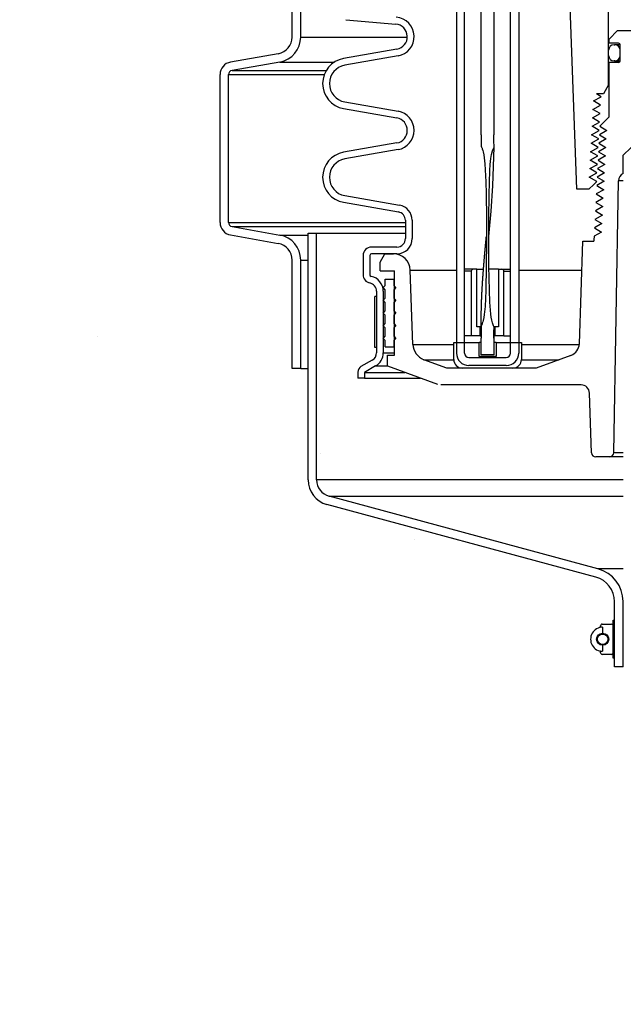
# Model space of a CAD drawing. Extents: x -169 to 6736, y -208 to 3022.
# Tile 219 of 256: x 1555 to 1564, y 955 to 970. Entities that reach past the tile are written whole.
import ezdxf

# ---------------------------------------------------------------- set-up
doc = ezdxf.new("R2010")
doc.units = 0
doc.header["$MEASUREMENT"] = 0
doc.header["$PDSIZE"] = 1
doc.layers.get('DEFPOINTS').update_dxf_attribs({"linetype": 'CONTINUOUS'})
for name, color, linetype in [('DIM', 3, 'CONTINUOUS'), ('PEAGRAVEL-HATCH', 3, 'CONTINUOUS'), ('SPILL-BUCKET', 1, 'CONTINUOUS')]:
    doc.layers.add(name, color=color, linetype=linetype)
doc.styles.add('SIMPLEX', font='simplex')
doc.dimstyles.new('DIM64', dxfattribs={"dimscale": 64, "dimtxt": 0.09375, "dimasz": 0.09375, "dimexe": 0.0625, "dimexo": 0.0625, "dimgap": 0.046875, "dimtad": 1, "dimdec": 4, "dimzin": 3, "dimdsep": 46, "dimlunit": 4, "dimtxsty": 'SIMPLEX', "dimcen": 0, "dimclrd": 256, "dimclre": 256, "dimclrt": 256, "dimadec": 0, "dimazin": 0, "dimtfac": 1, "dimtdec": 4, "dimtmove": 0, "dimatfit": 3, "dimfxl": 1, "dimfrac": 2, "dimtolj": 1, "dimtzin": 0, "dimarcsym": 0})

# ---------------------------------------------------------------- blocks, each defined once
blk = doc.blocks.new('*D109')
at = {"layer": 'DEFPOINTS', "color": 0, "transparency": 16777216}
for p in [(1368.586, 978.296), (2031.811, 978.015), (1368.586, 700.523)]:
    blk.add_point(p, dxfattribs=at)
at = {"layer": 'DIM', "lineweight": -2, "transparency": 16777216}
for p, q in [((1368.586, 974.296), (1368.586, 696.523)), ((2031.811, 974.015), (2031.811, 696.523)), ((2025.811, 700.523), (1374.586, 700.523))]:
    blk.add_line(p, q, dxfattribs=at)
at = {"layer": 'DIM', "transparency": 16777216}
for points in [[(1374.586, 701.523), (1374.586, 699.523), (1368.586, 700.523)], [(2025.811, 701.523), (2025.811, 699.523), (2031.811, 700.523)]]:
    blk.add_solid(points, dxfattribs=at)
at = {"layer": 'DIM', "transparency": 16777216, "insert": (1700.199, 708.095), "char_height": 6, "attachment_point": 5, "style": 'SIMPLEX'}
blk.add_mtext('\\A1;55\'-3 1/4" (F.V. TANK SLAB)', dxfattribs=at)

msp = doc.modelspace()

# ---------------------------------------------------------------- hatches: boundary and pattern name
at = {"layer": 'PEAGRAVEL-HATCH'}
h = msp.add_hatch(dxfattribs=at)
h.set_pattern_fill('AR-SAND', color=256, scale=7.5, style=0)
h.set_pattern_definition([(37.5, (-474.923, -79.281), (-0.47245, 14.45118), [0, -11.4, 0, -12.75, 0, -12.1875]), (7.5, (-474.923, -79.28), (13.27333, 21.1661), [0, -6.15, 0, -10.275, 0, -3.9375]), (327.5, (-484.148, -79.281), (23.356064, 0.04244), [0, -3.75, 0, -13.5, 0, -17.625]), (317.5, (-484.148, -79.28), (22.54595, 6.58257), [0, -1.875, 0, -8.85, 0, -10.125])])
h.paths.add_polyline_path([(1546.26469, 958.74463), (1541.15727, 961.19654), (1541.15417, 969.98346), (1547.23291, 969.98346), (1546.4981, 978.01584), (1557.90968, 978.01584), (1557.90968, 967.21283), (1558.8723, 966.93923), (1558.93075, 965.17741), (1559.2424, 965.17741), (1559.2424, 963.30442), (1563.60943, 961.9639), (1563.66688, 960.77417), (1563.90739, 960.77417), (1563.90739, 935.26579), (1548.85656, 935.26579), (1548.79468, 935.66298), (1547.85874, 935.68083), (1547.47967, 937.00876), (1546.86092, 937.00876)])
h.paths.add_polyline_path([(1546.86092, 932.52208), (1547.47967, 932.52208), (1547.85874, 933.85075), (1548.85656, 933.8686), (1548.85656, 934.26579), (1563.90728, 934.26413), (1563.90604, 923.08616), (1563.22498, 923.03787), (1563.5828, 917.66428), (1562.88699, 915.87407), (1562.88699, 915.52327), (1561.41092, 915.52328), (1560.41092, 917.52328), (1555.41092, 917.52328), (1554.41092, 915.52328), (1554.41092, 914.52328), (1544.91092, 914.52328), (1544.91092, 915.52328), (1546.61092, 915.52328)])

# ---------------------------------------------------------------- linework, layer by layer
at = {"layer": 'SPILL-BUCKET', "color": 8, "linetype": 'Continuous'}
for p, q in [((1561.71959, 967.83555), (1561.71959, 976.07991)), ((1561.90697, 976.07991), (1561.90758, 967.83555)), ((1561.71948, 967.71956), (1561.71852, 967.69425)), ((1561.71963, 967.73613), (1561.71948, 967.71956)), ((1561.72023, 967.83555), (1561.71959, 967.83555)), ((1561.71974, 967.7527), (1561.71963, 967.73613)), ((1561.71988, 967.76927), (1561.71974, 967.7527)), ((1561.72002, 967.78584), (1561.71988, 967.76927)), ((1561.72013, 967.80241), (1561.72002, 967.78584)), ((1561.7202, 967.81898), (1561.72013, 967.80241)), ((1561.72022, 967.82726), (1561.7202, 967.81898)), ((1561.72023, 967.83555), (1561.72022, 967.82726)), ((1561.90762, 967.80524), (1561.90758, 967.83555)), ((1561.90776, 967.77492), (1561.90762, 967.80524)), ((1561.90818, 967.72777), (1561.90776, 967.77492)), ((1561.90884, 967.68062), (1561.90818, 967.72777)), ((1561.71852, 967.69425), (1561.71856, 967.66896)), ((1561.71856, 967.66896), (1561.7188, 967.66618)), ((1561.7188, 967.66618), (1561.7198, 967.66368)), ((1561.7198, 967.66368), (1561.72186, 967.66193)), ((1561.72186, 967.66193), (1561.72365, 967.65998)), ((1561.72365, 967.65998), (1561.7257, 967.65478)), ((1561.7257, 967.65478), (1561.72771, 967.64957)), ((1561.72771, 967.64957), (1561.73216, 967.63932)), ((1561.73216, 967.63932), (1561.73629, 967.62896)), ((1561.73629, 967.62896), (1561.74304, 967.60769)), ((1561.74304, 967.60769), (1561.7486, 967.58609)), ((1561.7486, 967.58609), (1561.75745, 967.54253)), ((1561.87295, 967.54491), (1561.8871, 967.60227)), ((1561.8871, 967.60227), (1561.90928, 967.65705)), ((1561.89262, 967.08606), (1561.9091, 967.65662)), ((1561.90905, 967.66883), (1561.90884, 967.68062)), ((1561.90928, 967.65705), (1561.90905, 967.66883)), ((1561.75745, 967.54253), (1561.76406, 967.49855)), ((1561.76406, 967.49855), (1561.77335, 967.41003)), ((1561.85372, 967.39892), (1561.86354, 967.48659)), ((1561.86354, 967.48659), (1561.87295, 967.54491)), ((1561.77335, 967.41003), (1561.77943, 967.32118)), ((1561.77943, 967.32118), (1561.7875, 967.14332)), ((1561.83982, 967.13425), (1561.84738, 967.31085)), ((1561.84738, 967.31085), (1561.85372, 967.39892)), ((1561.7875, 967.14332), (1561.79227, 966.96531)), ((1561.83615, 966.95748), (1561.83982, 967.13425)), ((1561.86591, 966.71132), (1561.89262, 967.08606)), ((1561.79227, 966.96531), (1561.79614, 966.60918)), ((1561.83209, 966.6039), (1561.83615, 966.95748)), ((1561.83138, 966.33658), (1561.86591, 966.71132)), ((1561.79614, 966.60918), (1561.79662, 966.25301)), ((1561.8316, 966.25031), (1561.83209, 966.6039)), ((1561.78871, 966.2571), (1561.78906, 966.26081)), ((1561.78906, 966.26081), (1561.78944, 966.26478)), ((1561.78944, 966.26478), (1561.78982, 966.26876)), ((1561.78982, 966.26876), (1561.79022, 966.27301)), ((1561.79022, 966.27301), (1561.79063, 966.27726)), ((1561.79063, 966.27726), (1561.79106, 966.28178)), ((1561.79106, 966.28178), (1561.7915, 966.2863)), ((1561.7915, 966.2863), (1561.792, 966.29159)), ((1561.792, 966.29159), (1561.79251, 966.29688)), ((1561.79251, 966.29688), (1561.79306, 966.3025)), ((1561.79306, 966.3025), (1561.7936, 966.30811)), ((1561.7936, 966.30811), (1561.79382, 966.31041)), ((1561.79382, 966.31041), (1561.79404, 966.31271)), ((1561.79404, 966.31271), (1561.79426, 966.31499)), ((1561.79426, 966.31499), (1561.79448, 966.31727)), ((1561.79448, 966.31727), (1561.79468, 966.3193)), ((1561.79468, 966.3193), (1561.79488, 966.32133)), ((1561.79488, 966.32133), (1561.79506, 966.32309)), ((1561.79506, 966.32309), (1561.79523, 966.32485)), ((1561.79523, 966.32485), (1561.79539, 966.32631)), ((1561.79533, 966.32504), (1561.79534, 966.32507)), ((1561.79534, 966.32511), (1561.79535, 966.32515)), ((1561.79534, 966.32507), (1561.79534, 966.32511)), ((1561.79535, 966.32515), (1561.79536, 966.32527)), ((1561.79536, 966.32527), (1561.79538, 966.32541)), ((1561.79538, 966.32541), (1561.79541, 966.32577)), ((1561.79539, 966.32631), (1561.79554, 966.32778)), ((1561.79541, 966.32577), (1561.79545, 966.32614)), ((1561.79545, 966.32614), (1561.79551, 966.3267)), ((1561.79551, 966.3267), (1561.79556, 966.32727)), ((1561.79554, 966.32778), (1561.79567, 966.32899)), ((1561.79556, 966.32727), (1561.79562, 966.32784)), ((1561.79562, 966.32784), (1561.79568, 966.32843)), ((1561.79567, 966.32899), (1561.7958, 966.33019)), ((1561.79568, 966.32843), (1561.79575, 966.32912)), ((1561.79575, 966.32912), (1561.79582, 966.32983)), ((1561.7958, 966.33019), (1561.79591, 966.33115)), ((1561.79582, 966.32983), (1561.79591, 966.33079)), ((1561.79591, 966.33115), (1561.79602, 966.3321)), ((1561.79591, 966.33079), (1561.796, 966.33175)), ((1561.796, 966.33175), (1561.79612, 966.33296)), ((1561.79601, 966.33133), (1561.79602, 966.3315)), ((1561.79601, 966.33124), (1561.79601, 966.33133)), ((1561.79602, 966.3321), (1561.79612, 966.33299)), ((1561.79602, 966.3315), (1561.79604, 966.33174)), ((1561.79604, 966.33174), (1561.79606, 966.33204)), ((1561.79606, 966.33204), (1561.79608, 966.33234)), ((1561.79608, 966.33234), (1561.7961, 966.33265)), ((1561.7961, 966.33265), (1561.79612, 966.33295)), ((1561.79612, 966.33295), (1561.79614, 966.33324)), ((1561.79614, 966.33324), (1561.79615, 966.33354)), ((1561.79615, 966.33354), (1561.79617, 966.33383)), ((1561.79617, 966.33383), (1561.7962, 966.33438)), ((1561.7962, 966.33438), (1561.79623, 966.33487)), ((1561.79623, 966.33487), (1561.79626, 966.33531)), ((1561.79626, 966.33531), (1561.79628, 966.33569)), ((1561.79628, 966.33569), (1561.7963, 966.33609)), ((1561.7963, 966.33609), (1561.79632, 966.33644)), ((1561.79632, 966.33644), (1561.79633, 966.33676)), ((1561.79633, 966.33676), (1561.79635, 966.33706)), ((1561.79635, 966.33706), (1561.79636, 966.33732)), ((1561.79636, 966.33732), (1561.79637, 966.33754)), ((1561.79637, 966.33754), (1561.79638, 966.33779)), ((1561.79638, 966.33779), (1561.79639, 966.33798)), ((1561.79639, 966.33811), (1561.7964, 966.3382)), ((1561.79639, 966.33798), (1561.79639, 966.33811)), ((1561.7964, 966.3382), (1561.7964, 966.33822)), ((1561.83131, 966.33588), (1561.83138, 966.33658)), ((1561.77494, 966.10816), (1561.77549, 966.11432)), ((1561.77549, 966.11432), (1561.77605, 966.12048)), ((1561.77605, 966.12048), (1561.77657, 966.12633)), ((1561.77657, 966.12633), (1561.7771, 966.13217)), ((1561.7771, 966.13217), (1561.7776, 966.1377)), ((1561.7776, 966.1377), (1561.77811, 966.14322)), ((1561.77811, 966.14322), (1561.77858, 966.14843)), ((1561.77858, 966.14843), (1561.77906, 966.15364)), ((1561.77906, 966.15364), (1561.77951, 966.15854)), ((1561.77951, 966.15854), (1561.77996, 966.16343)), ((1561.77996, 966.16343), (1561.78031, 966.16727)), ((1561.78031, 966.16727), (1561.78066, 966.1711)), ((1561.78066, 966.1711), (1561.781, 966.17472)), ((1561.781, 966.17472), (1561.78133, 966.17834)), ((1561.78133, 966.17834), (1561.78164, 966.18173)), ((1561.78164, 966.18173), (1561.78196, 966.18513)), ((1561.78196, 966.18513), (1561.78225, 966.18831)), ((1561.78225, 966.18831), (1561.78255, 966.19148)), ((1561.78255, 966.19148), (1561.78282, 966.19445)), ((1561.78282, 966.19445), (1561.7831, 966.19741)), ((1561.7831, 966.19741), (1561.78347, 966.20137)), ((1561.78347, 966.20137), (1561.78383, 966.20533)), ((1561.78383, 966.20533), (1561.78423, 966.20953)), ((1561.78423, 966.20953), (1561.78462, 966.21372)), ((1561.78462, 966.21372), (1561.78475, 966.21509)), ((1561.78475, 966.21509), (1561.78487, 966.21646)), ((1561.78487, 966.21646), (1561.785, 966.21784)), ((1561.785, 966.21784), (1561.78513, 966.21923)), ((1561.78513, 966.21923), (1561.78527, 966.22064)), ((1561.78527, 966.22064), (1561.7854, 966.22204)), ((1561.7854, 966.22204), (1561.78551, 966.22323)), ((1561.78551, 966.22323), (1561.78562, 966.22443)), ((1561.78562, 966.22443), (1561.78571, 966.2253)), ((1561.78571, 966.2253), (1561.78579, 966.22618)), ((1561.78579, 966.22618), (1561.78584, 966.22675)), ((1561.78584, 966.22675), (1561.78589, 966.22731)), ((1561.78589, 966.22731), (1561.78594, 966.22781)), ((1561.78594, 966.22781), (1561.78599, 966.22831)), ((1561.78599, 966.22831), (1561.78606, 966.22902)), ((1561.78606, 966.22902), (1561.78612, 966.22973)), ((1561.78612, 966.22973), (1561.78621, 966.23066)), ((1561.78621, 966.23066), (1561.7863, 966.23159)), ((1561.7863, 966.23159), (1561.7864, 966.23273)), ((1561.7864, 966.23273), (1561.78651, 966.23387)), ((1561.78651, 966.23387), (1561.78664, 966.23521)), ((1561.78664, 966.23521), (1561.78676, 966.23654)), ((1561.78676, 966.23654), (1561.78691, 966.23808)), ((1561.78691, 966.23808), (1561.78705, 966.23962)), ((1561.78705, 966.23962), (1561.78721, 966.24131)), ((1561.78721, 966.24131), (1561.78737, 966.243)), ((1561.78737, 966.243), (1561.78754, 966.24477)), ((1561.78754, 966.24477), (1561.78771, 966.24654)), ((1561.78771, 966.24654), (1561.78803, 966.24997)), ((1561.78803, 966.24997), (1561.78836, 966.2534)), ((1561.78836, 966.2534), (1561.78871, 966.2571)), ((1561.79662, 966.25301), (1561.79501, 965.89685)), ((1561.83279, 965.8967), (1561.8316, 966.25031)), ((1561.7628, 965.96724), (1561.76308, 965.9706)), ((1561.76308, 965.9706), (1561.7635, 965.97575)), ((1561.7635, 965.97575), (1561.76393, 965.9809)), ((1561.76393, 965.9809), (1561.76439, 965.98644)), ((1561.76439, 965.98644), (1561.76485, 965.99198)), ((1561.76485, 965.99198), (1561.76535, 965.99791)), ((1561.76535, 965.99791), (1561.76585, 966.00384)), ((1561.76585, 966.00384), (1561.76639, 966.01017)), ((1561.76639, 966.01017), (1561.76693, 966.0165)), ((1561.76693, 966.0165), (1561.7675, 966.02322)), ((1561.7675, 966.02322), (1561.76808, 966.02994)), ((1561.76808, 966.02994), (1561.76851, 966.03498)), ((1561.76851, 966.03498), (1561.76894, 966.04002)), ((1561.76894, 966.04002), (1561.7694, 966.04526)), ((1561.7694, 966.04526), (1561.76985, 966.0505)), ((1561.76985, 966.0505), (1561.77033, 966.05595)), ((1561.77033, 966.05595), (1561.7708, 966.06139)), ((1561.7708, 966.06139), (1561.77129, 966.06703)), ((1561.77129, 966.06703), (1561.77179, 966.07267)), ((1561.77179, 966.07267), (1561.7723, 966.07852)), ((1561.7723, 966.07852), (1561.77282, 966.08436)), ((1561.77282, 966.08436), (1561.77335, 966.09038)), ((1561.77335, 966.09038), (1561.77389, 966.09641)), ((1561.77389, 966.09641), (1561.77442, 966.10229)), ((1561.77442, 966.10229), (1561.77494, 966.10816)), ((1561.75142, 965.82223), (1561.75195, 965.82933)), ((1561.75195, 965.82933), (1561.75249, 965.83642)), ((1561.75249, 965.83642), (1561.753, 965.84326)), ((1561.753, 965.84326), (1561.75352, 965.8501)), ((1561.75352, 965.8501), (1561.75403, 965.85668)), ((1561.75403, 965.85668), (1561.75453, 965.86325)), ((1561.75453, 965.86325), (1561.75501, 965.86956)), ((1561.75501, 965.86956), (1561.7555, 965.87587)), ((1561.7555, 965.87587), (1561.75597, 965.88191)), ((1561.75597, 965.88191), (1561.75644, 965.88795)), ((1561.75644, 965.88795), (1561.75689, 965.89373)), ((1561.75689, 965.89373), (1561.75734, 965.8995)), ((1561.75734, 965.8995), (1561.75781, 965.90538)), ((1561.75781, 965.90538), (1561.75827, 965.91126)), ((1561.75827, 965.91126), (1561.75872, 965.91683)), ((1561.75872, 965.91683), (1561.75916, 965.92241)), ((1561.75916, 965.92241), (1561.75958, 965.92768)), ((1561.75958, 965.92768), (1561.76001, 965.93294)), ((1561.76001, 965.93294), (1561.7604, 965.93791)), ((1561.7604, 965.93791), (1561.76081, 965.94287)), ((1561.76081, 965.94287), (1561.76111, 965.94656)), ((1561.76111, 965.94656), (1561.76141, 965.95024)), ((1561.76141, 965.95024), (1561.76169, 965.95374)), ((1561.76169, 965.95374), (1561.76198, 965.95724)), ((1561.76198, 965.95724), (1561.76225, 965.96055)), ((1561.76225, 965.96055), (1561.76252, 965.96387)), ((1561.76252, 965.96387), (1561.7628, 965.96724)), ((1561.79501, 965.89685), (1561.78782, 965.54078)), ((1561.83993, 965.54322), (1561.83279, 965.8967)), ((1561.74104, 965.67621), (1561.74119, 965.67845)), ((1561.74119, 965.67845), (1561.74131, 965.68033)), ((1561.74131, 965.68033), (1561.74144, 965.68221)), ((1561.74144, 965.68221), (1561.74154, 965.68374)), ((1561.74154, 965.68374), (1561.74165, 965.68526)), ((1561.74165, 965.68526), (1561.74171, 965.68621)), ((1561.74171, 965.68621), (1561.74177, 965.68716)), ((1561.74177, 965.68716), (1561.74182, 965.68789)), ((1561.74182, 965.68789), (1561.74187, 965.68863)), ((1561.74187, 965.68863), (1561.74191, 965.68914)), ((1561.74191, 965.68914), (1561.74194, 965.68966)), ((1561.74194, 965.68966), (1561.74198, 965.69026)), ((1561.74198, 965.69026), (1561.74203, 965.69087)), ((1561.74203, 965.69087), (1561.74209, 965.69188)), ((1561.74209, 965.69188), (1561.74216, 965.6929)), ((1561.74216, 965.6929), (1561.74227, 965.69449)), ((1561.74227, 965.69449), (1561.74238, 965.69608)), ((1561.74238, 965.69608), (1561.7425, 965.69791)), ((1561.7425, 965.69791), (1561.74263, 965.69973)), ((1561.74263, 965.69973), (1561.74277, 965.70179)), ((1561.74277, 965.70179), (1561.74291, 965.70384)), ((1561.74291, 965.70384), (1561.74308, 965.7063)), ((1561.74308, 965.7063), (1561.74325, 965.70876)), ((1561.74325, 965.70876), (1561.74343, 965.71145)), ((1561.74343, 965.71145), (1561.74362, 965.71413)), ((1561.74362, 965.71413), (1561.74381, 965.71696)), ((1561.74381, 965.71696), (1561.74401, 965.71979)), ((1561.74401, 965.71979), (1561.74422, 965.72276)), ((1561.74422, 965.72276), (1561.74443, 965.72573)), ((1561.74443, 965.72573), (1561.74465, 965.72884)), ((1561.74465, 965.72884), (1561.74486, 965.73195)), ((1561.74486, 965.73195), (1561.74524, 965.73729)), ((1561.74524, 965.73729), (1561.74562, 965.74264)), ((1561.74562, 965.74264), (1561.74602, 965.74835)), ((1561.74602, 965.74835), (1561.74643, 965.75406)), ((1561.74643, 965.75406), (1561.74687, 965.76014)), ((1561.74687, 965.76014), (1561.74731, 965.76622)), ((1561.74731, 965.76622), (1561.74777, 965.77267)), ((1561.74777, 965.77267), (1561.74824, 965.77912)), ((1561.74824, 965.77912), (1561.74874, 965.78594)), ((1561.74874, 965.78594), (1561.74924, 965.79276)), ((1561.74924, 965.79276), (1561.74977, 965.79994)), ((1561.74977, 965.79994), (1561.7503, 965.80713)), ((1561.7503, 965.80713), (1561.75086, 965.81468)), ((1561.75086, 965.81468), (1561.75142, 965.82223)), ((1561.7321, 965.52696), (1561.73247, 965.53402)), ((1561.73247, 965.53402), (1561.73284, 965.54107)), ((1561.73284, 965.54107), (1561.73325, 965.5485)), ((1561.73325, 965.5485), (1561.73366, 965.55593)), ((1561.73366, 965.55593), (1561.73409, 965.56373)), ((1561.73409, 965.56373), (1561.73453, 965.57153)), ((1561.73453, 965.57153), (1561.73493, 965.57843)), ((1561.73493, 965.57843), (1561.73533, 965.58533)), ((1561.73533, 965.58533), (1561.73575, 965.5925)), ((1561.73575, 965.5925), (1561.73618, 965.59967)), ((1561.73618, 965.59967), (1561.73663, 965.60711)), ((1561.73663, 965.60711), (1561.73709, 965.61455)), ((1561.73709, 965.61455), (1561.73736, 965.61905)), ((1561.73736, 965.61905), (1561.73764, 965.62356)), ((1561.73764, 965.62356), (1561.73793, 965.62811)), ((1561.73793, 965.62811), (1561.73821, 965.63266)), ((1561.73821, 965.63266), (1561.73848, 965.63692)), ((1561.73848, 965.63692), (1561.73875, 965.64118)), ((1561.73875, 965.64118), (1561.739, 965.6451)), ((1561.739, 965.6451), (1561.73926, 965.64902)), ((1561.73926, 965.64902), (1561.73949, 965.65267)), ((1561.73949, 965.65267), (1561.73973, 965.65632)), ((1561.73973, 965.65632), (1561.73994, 965.65962)), ((1561.73994, 965.65962), (1561.74016, 965.66291)), ((1561.74016, 965.66291), (1561.74035, 965.66585)), ((1561.74035, 965.66585), (1561.74055, 965.6688)), ((1561.74055, 965.6688), (1561.74072, 965.67138)), ((1561.74072, 965.67138), (1561.74089, 965.67397)), ((1561.74089, 965.67397), (1561.74104, 965.67621)), ((1561.78782, 965.54078), (1561.78371, 965.4221)), ((1561.84757, 965.36658), (1561.83993, 965.54322)), ((1561.7258, 965.38471), (1561.726, 965.39)), ((1561.726, 965.39), (1561.7262, 965.39559)), ((1561.7262, 965.39559), (1561.72641, 965.40118)), ((1561.72641, 965.40118), (1561.72662, 965.40672)), ((1561.72662, 965.40672), (1561.72684, 965.41226)), ((1561.72684, 965.41226), (1561.72705, 965.41766)), ((1561.72705, 965.41766), (1561.72727, 965.42307)), ((1561.72727, 965.42307), (1561.72748, 965.42834)), ((1561.72748, 965.42834), (1561.7277, 965.43362)), ((1561.7277, 965.43362), (1561.72792, 965.43876)), ((1561.72792, 965.43876), (1561.72814, 965.4439)), ((1561.72814, 965.4439), (1561.72835, 965.44891)), ((1561.72835, 965.44891), (1561.72857, 965.45393)), ((1561.72857, 965.45393), (1561.72879, 965.45881)), ((1561.72879, 965.45881), (1561.72901, 965.46368)), ((1561.72901, 965.46368), (1561.72923, 965.46843)), ((1561.72923, 965.46843), (1561.72944, 965.47319)), ((1561.72944, 965.47319), (1561.72966, 965.4778)), ((1561.72966, 965.4778), (1561.72987, 965.48242)), ((1561.72987, 965.48242), (1561.73009, 965.48696)), ((1561.73009, 965.48696), (1561.73031, 965.49151)), ((1561.73031, 965.49151), (1561.73054, 965.49626)), ((1561.73054, 965.49626), (1561.73078, 965.501)), ((1561.73078, 965.501), (1561.73109, 965.5073)), ((1561.73109, 965.5073), (1561.73141, 965.51361)), ((1561.73141, 965.51361), (1561.73175, 965.52028)), ((1561.73175, 965.52028), (1561.7321, 965.52696)), ((1561.78371, 965.4221), (1561.77661, 965.30363)), ((1561.72167, 965.23902), (1561.72184, 965.24664)), ((1561.72184, 965.24664), (1561.722, 965.25389)), ((1561.722, 965.25389), (1561.72217, 965.26113)), ((1561.72217, 965.26113), (1561.72225, 965.26429)), ((1561.72225, 965.26429), (1561.72233, 965.26745)), ((1561.72233, 965.26745), (1561.7224, 965.27053)), ((1561.7224, 965.27053), (1561.72247, 965.27361)), ((1561.72247, 965.27361), (1561.72255, 965.27661)), ((1561.72255, 965.27661), (1561.72262, 965.27961)), ((1561.72262, 965.27961), (1561.7227, 965.28253)), ((1561.7227, 965.28253), (1561.72277, 965.28546)), ((1561.72277, 965.28546), (1561.72284, 965.28825)), ((1561.72284, 965.28825), (1561.72292, 965.29105)), ((1561.72292, 965.29105), (1561.72298, 965.29358)), ((1561.72298, 965.29358), (1561.72305, 965.29611)), ((1561.72305, 965.29611), (1561.72312, 965.29874)), ((1561.72312, 965.29874), (1561.72319, 965.30137)), ((1561.72319, 965.30137), (1561.72325, 965.30361)), ((1561.72325, 965.30361), (1561.72331, 965.30585)), ((1561.72331, 965.30585), (1561.72336, 965.30771)), ((1561.72336, 965.30771), (1561.72342, 965.30957)), ((1561.72342, 965.30957), (1561.72346, 965.31104)), ((1561.72346, 965.31104), (1561.7235, 965.31251)), ((1561.7235, 965.31251), (1561.72352, 965.3131)), ((1561.72352, 965.3131), (1561.72353, 965.3137)), ((1561.72353, 965.3137), (1561.72355, 965.31419)), ((1561.72355, 965.31419), (1561.72356, 965.31469)), ((1561.72356, 965.31469), (1561.72358, 965.31528)), ((1561.72358, 965.31528), (1561.72359, 965.31588)), ((1561.72359, 965.31588), (1561.72362, 965.31677)), ((1561.72362, 965.31677), (1561.72364, 965.31767)), ((1561.72364, 965.31767), (1561.72368, 965.31876)), ((1561.72368, 965.31876), (1561.72371, 965.31985)), ((1561.72371, 965.31985), (1561.72374, 965.32108)), ((1561.72374, 965.32108), (1561.72378, 965.3223)), ((1561.72378, 965.3223), (1561.72382, 965.32365)), ((1561.72382, 965.32365), (1561.72386, 965.32501)), ((1561.72386, 965.32501), (1561.7239, 965.32642)), ((1561.7239, 965.32642), (1561.72394, 965.32783)), ((1561.72394, 965.32783), (1561.72403, 965.33067)), ((1561.72403, 965.33067), (1561.72411, 965.33351)), ((1561.72411, 965.33351), (1561.72419, 965.33619)), ((1561.72419, 965.33619), (1561.72428, 965.33888)), ((1561.72428, 965.33888), (1561.72435, 965.3414)), ((1561.72435, 965.3414), (1561.72443, 965.34392)), ((1561.72443, 965.34392), (1561.72456, 965.34785)), ((1561.72456, 965.34785), (1561.72468, 965.35177)), ((1561.72468, 965.35177), (1561.72482, 965.35604)), ((1561.72482, 965.35604), (1561.72496, 965.3603)), ((1561.72496, 965.3603), (1561.72511, 965.36491)), ((1561.72511, 965.36491), (1561.72527, 965.36952)), ((1561.72527, 965.36952), (1561.72544, 965.37447)), ((1561.72544, 965.37447), (1561.72562, 965.37942)), ((1561.72562, 965.37942), (1561.7258, 965.38471)), ((1561.77661, 965.30363), (1561.76381, 965.1857)), ((1561.8622, 965.19052), (1561.84757, 965.36658)), ((1561.71934, 965.09718), (1561.7194, 965.10297)), ((1561.7194, 965.10297), (1561.71947, 965.10876)), ((1561.71947, 965.10876), (1561.71954, 965.11488)), ((1561.71954, 965.11488), (1561.71962, 965.121)), ((1561.71962, 965.121), (1561.71971, 965.12745)), ((1561.71971, 965.12745), (1561.71979, 965.13391)), ((1561.71979, 965.13391), (1561.71989, 965.14069)), ((1561.71989, 965.14069), (1561.71999, 965.14747)), ((1561.71999, 965.14747), (1561.72008, 965.15338)), ((1561.72008, 965.15338), (1561.72017, 965.15929)), ((1561.72017, 965.15929), (1561.72027, 965.16521)), ((1561.72027, 965.16521), (1561.72036, 965.17112)), ((1561.72036, 965.17112), (1561.72046, 965.17689)), ((1561.72046, 965.17689), (1561.72056, 965.18265)), ((1561.72056, 965.18265), (1561.72066, 965.18826)), ((1561.72066, 965.18826), (1561.72076, 965.19387)), ((1561.72076, 965.19387), (1561.72086, 965.19932)), ((1561.72086, 965.19932), (1561.72097, 965.20477)), ((1561.72097, 965.20477), (1561.72107, 965.21007)), ((1561.72107, 965.21007), (1561.72118, 965.21537)), ((1561.72118, 965.21537), (1561.72134, 965.22338)), ((1561.72134, 965.22338), (1561.72151, 965.23139)), ((1561.72151, 965.23139), (1561.72167, 965.23902)), ((1561.74753, 965.09813), (1561.74189, 965.07661)), ((1561.75675, 965.14171), (1561.74753, 965.09813)), ((1561.76381, 965.1857), (1561.75675, 965.14171)), ((1561.86812, 965.14669), (1561.8622, 965.19052)), ((1561.87602, 965.1031), (1561.86812, 965.14669)), ((1561.88629, 965.05986), (1561.87602, 965.1031)), ((1561.71878, 965.01853), (1561.71879, 965.02091)), ((1561.71878, 965.01615), (1561.71878, 965.01853)), ((1561.71878, 965.01409), (1561.71878, 965.01615)), ((1561.71879, 965.01203), (1561.71878, 965.01409)), ((1561.71879, 965.02091), (1561.7188, 965.02361)), ((1561.71879, 965.01134), (1561.71879, 965.01203)), ((1561.7188, 965.02361), (1561.71881, 965.02632)), ((1561.71881, 965.02632), (1561.71882, 965.02934)), ((1561.71882, 965.02934), (1561.71883, 965.03236)), ((1561.71883, 965.03236), (1561.71885, 965.03592)), ((1561.72199, 965.0244), (1561.71884, 965.01392)), ((1561.71884, 965.01392), (1561.71889, 964.96993)), ((1561.71885, 965.03592), (1561.71887, 965.03948)), ((1561.71887, 965.03948), (1561.71889, 965.04341)), ((1561.71889, 965.04341), (1561.71892, 965.04735)), ((1561.71889, 964.96993), (1561.71985, 964.92578)), ((1561.71892, 965.04735), (1561.71894, 965.05165)), ((1561.71894, 965.05165), (1561.71897, 965.05596)), ((1561.71897, 965.05596), (1561.71901, 965.06064)), ((1561.71901, 965.06064), (1561.71904, 965.06531)), ((1561.71904, 965.06531), (1561.71908, 965.07037)), ((1561.71908, 965.07037), (1561.71913, 965.07542)), ((1561.71913, 965.07542), (1561.71918, 965.08084)), ((1561.71918, 965.08084), (1561.71923, 965.08627)), ((1561.71923, 965.08627), (1561.71928, 965.09173)), ((1561.72727, 965.03449), (1561.72199, 965.0244)), ((1561.73156, 965.04481), (1561.72727, 965.03449)), ((1561.73531, 965.05533), (1561.73156, 965.04481)), ((1561.74189, 965.07661), (1561.73531, 965.05533)), ((1561.90239, 965.01864), (1561.88629, 965.05986)), ((1561.90701, 965.00857), (1561.90239, 965.01864)), ((1561.90907, 964.99771), (1561.90701, 965.00857)), ((1561.90804, 964.92909), (1561.90832, 964.95197)), ((1561.90832, 964.95197), (1561.90873, 964.97484)), ((1561.90873, 964.97484), (1561.90898, 964.98627)), ((1561.90898, 964.98627), (1561.90907, 964.99771)), ((1561.90901, 964.95507), (1561.909, 964.95096)), ((1561.90903, 964.95884), (1561.90901, 964.95507)), ((1561.90904, 964.9626), (1561.90903, 964.95884)), ((1561.90905, 964.96602), (1561.90904, 964.9626)), ((1561.90906, 964.97251), (1561.90905, 964.96944)), ((1561.90905, 964.96944), (1561.90905, 964.96602)), ((1561.90907, 964.97831), (1561.90906, 964.97558)), ((1561.90906, 964.97558), (1561.90906, 964.97251)), ((1561.90907, 964.99622), (1561.90907, 964.99579)), ((1561.90907, 964.99579), (1561.90908, 964.99537)), ((1561.90908, 964.98528), (1561.90907, 964.98316)), ((1561.90907, 964.98316), (1561.90907, 964.98104)), ((1561.90907, 964.98104), (1561.90907, 964.97831)), ((1561.90908, 964.99537), (1561.90908, 964.9939)), ((1561.90908, 964.9939), (1561.90908, 964.99244)), ((1561.90908, 964.99244), (1561.90908, 964.99076)), ((1561.90908, 964.99076), (1561.90908, 964.98908)), ((1561.90908, 964.98908), (1561.90908, 964.98718)), ((1561.90908, 964.98718), (1561.90908, 964.98528)), ((1561.71985, 964.92578), (1561.72012, 964.88169)), ((1561.72012, 964.88169), (1561.72021, 964.8376)), ((1561.72021, 964.58777), (1561.72021, 964.8376)), ((1561.90755, 964.8376), (1561.90768, 964.88335)), ((1561.90755, 964.8376), (1561.90758, 964.8376)), ((1561.90758, 964.8376), (1561.90758, 964.58777)), ((1561.90768, 964.88335), (1561.90804, 964.92909)), ((1561.90792, 964.84525), (1561.90779, 964.8376)), ((1561.90804, 964.8529), (1561.90792, 964.84525)), ((1561.90815, 964.86017), (1561.90804, 964.8529)), ((1561.90826, 964.86745), (1561.90815, 964.86017)), ((1561.90844, 964.88124), (1561.90835, 964.87434)), ((1561.90851, 964.88775), (1561.90844, 964.88124)), ((1561.90858, 964.89427), (1561.90851, 964.88775)), ((1561.90865, 964.9004), (1561.90858, 964.89427)), ((1561.9087, 964.90654), (1561.90865, 964.9004)), ((1561.90875, 964.9123), (1561.9087, 964.90654)), ((1561.9088, 964.91806), (1561.90875, 964.9123)), ((1561.90884, 964.92321), (1561.9088, 964.91806)), ((1561.90888, 964.92835), (1561.90884, 964.92321)), ((1561.90891, 964.93315), (1561.90888, 964.92835)), ((1561.90893, 964.93795), (1561.90891, 964.93315)), ((1561.90896, 964.9424), (1561.90893, 964.93795)), ((1561.90898, 964.94685), (1561.90896, 964.9424)), ((1561.909, 964.95096), (1561.90898, 964.94685)), ((1561.90758, 964.58777), (1561.72021, 964.58777))]:
    msp.add_line(p, q, dxfattribs=at)
at = {"layer": 'SPILL-BUCKET', "color": 1, "linetype": 'Continuous'}
for p, q in [((1561.35421, 975.92287), (1561.35421, 964.6156)), ((1561.47413, 964.6156), (1561.47413, 975.92287)), ((1562.15366, 964.6156), (1562.15366, 975.92287)), ((1562.27358, 975.92287), (1562.27358, 964.6156)), ((1558.93149, 969.28145), (1558.93149, 970.48529)), ((1559.0564, 969.28145), (1559.0564, 970.48529)), ((1563.12847, 967.03487), (1563.0149, 970.28701)), ((1563.60017, 968.57539), (1563.60017, 969.783)), ((1559.72264, 969.53714), (1560.45866, 969.47275)), ((1563.60667, 969.25186), (1563.73158, 969.37677)), ((1563.73158, 969.37677), (1568.59026, 969.37677)), ((1563.60667, 969.1894), (1563.60667, 969.25186)), ((1563.74357, 969.1894), (1563.60667, 969.1894)), ((1563.68012, 969.16767), (1563.69011, 969.16767)), ((1563.69908, 969.16767), (1563.69011, 969.16767)), ((1563.72591, 969.16767), (1563.69908, 969.16767)), ((1563.77041, 969.16767), (1563.72591, 969.16767)), ((1558.72504, 969.03542), (1558.02143, 968.91135)), ((1560.47487, 969.10156), (1559.69023, 968.96321)), ((1563.60017, 969.00777), (1563.60017, 969.08772)), ((1563.77006, 969.00777), (1563.77006, 969.08772)), ((1563.77006, 969.08772), (1563.77031, 969.08772)), ((1563.77031, 969.08772), (1563.77106, 969.08772)), ((1563.77105, 968.93358), (1563.77105, 969.16192)), ((1558.74673, 968.9124), (1558.04312, 968.78834)), ((1560.49222, 969.00315), (1559.70758, 968.8648)), ((1563.60667, 968.10081), (1563.60667, 968.9061)), ((1563.74357, 968.9061), (1563.60667, 968.9061)), ((1563.69011, 968.92783), (1563.68012, 968.92783)), ((1563.69011, 968.92783), (1563.69908, 968.92783)), ((1563.69908, 968.92783), (1563.72594, 968.92783)), ((1563.72594, 968.92783), (1563.77047, 968.92783)), ((1563.77031, 969.00777), (1563.77006, 969.00777)), ((1563.77105, 969.00777), (1563.77031, 969.00777)), ((1557.86659, 966.54298), (1557.86659, 968.72683)), ((1557.9915, 966.54298), (1557.9915, 968.72683)), ((1563.5221, 968.44016), (1563.42102, 968.44016)), ((1563.48741, 968.40063), (1563.42102, 968.44016)), ((1563.60017, 968.57539), (1563.5221, 968.44016)), ((1563.60179, 968.57539), (1563.60017, 968.57539)), ((1563.60665, 968.57539), (1563.60179, 968.57539)), ((1559.70758, 968.32352), (1560.49222, 968.18517)), ((1563.3757, 968.33817), (1563.48741, 968.40063)), ((1563.48079, 968.27571), (1563.3757, 968.33817)), ((1559.69023, 968.22511), (1560.47487, 968.08676)), ((1563.36193, 968.08834), (1563.47418, 968.1508)), ((1563.36882, 968.21326), (1563.48079, 968.27571)), ((1563.47418, 968.1508), (1563.36882, 968.21326)), ((1563.35505, 967.96343), (1563.46756, 968.02588)), ((1563.46756, 968.02588), (1563.36193, 968.08834)), ((1563.46928, 967.96343), (1563.60667, 968.10081)), ((1563.34817, 967.83851), (1563.46094, 967.90097)), ((1563.46094, 967.90097), (1563.35505, 967.96343)), ((1563.57089, 967.90097), (1563.46273, 967.83851)), ((1563.46928, 967.96343), (1563.57089, 967.90097)), ((1560.47487, 967.7177), (1559.69023, 967.57935)), ((1563.34128, 967.7136), (1563.45433, 967.77606)), ((1563.44771, 967.65114), (1563.34128, 967.7136)), ((1563.45433, 967.77606), (1563.34817, 967.83851)), ((1563.5646, 967.77606), (1563.45619, 967.7136)), ((1563.45619, 967.7136), (1563.55831, 967.65114)), ((1563.46273, 967.83851), (1563.5646, 967.77606)), ((1560.49222, 967.61929), (1559.70758, 967.48094)), ((1563.3344, 967.58868), (1563.44771, 967.65114)), ((1563.4411, 967.52623), (1563.3344, 967.58868)), ((1563.55831, 967.65114), (1563.44964, 967.58868)), ((1563.44964, 967.58868), (1563.55202, 967.52623)), ((1563.93011, 967.65059), (1563.80938, 967.52986)), ((1563.32752, 967.46377), (1563.4411, 967.52623)), ((1563.43448, 967.40131), (1563.32752, 967.46377)), ((1563.55202, 967.52623), (1563.44309, 967.46377)), ((1563.44309, 967.46377), (1563.54572, 967.40131)), ((1563.81253, 967.26493), (1563.81253, 967.52986)), ((1563.32063, 967.33885), (1563.43448, 967.40131)), ((1563.42787, 967.2764), (1563.32063, 967.33885)), ((1563.54572, 967.40131), (1563.43655, 967.33885)), ((1563.43655, 967.33885), (1563.53943, 967.2764)), ((1563.31375, 967.21394), (1563.42787, 967.2764)), ((1563.42474, 967.14946), (1563.31375, 967.21394)), ((1563.42474, 967.14946), (1563.3816, 967.10632)), ((1563.53314, 967.15148), (1563.42346, 967.08902)), ((1563.53943, 967.2764), (1563.43, 967.21394)), ((1563.43, 967.21394), (1563.53314, 967.15148)), ((1563.67712, 963.14427), (1563.74717, 967.1573)), ((1563.31016, 967.03487), (1563.12847, 967.03487)), ((1563.3816, 967.10632), (1563.31016, 967.03487)), ((1563.52685, 967.02657), (1563.41691, 966.96411)), ((1563.42346, 967.08902), (1563.52685, 967.02657)), ((1559.69023, 966.84125), (1560.499, 966.69864)), ((1559.70758, 966.93966), (1560.51635, 966.79705)), ((1563.52056, 966.90165), (1563.41036, 966.8392)), ((1563.41691, 966.96411), (1563.52056, 966.90165)), ((1563.51426, 966.77674), (1563.40382, 966.71428)), ((1563.40382, 966.71428), (1563.50797, 966.65182)), ((1563.41036, 966.8392), (1563.51426, 966.77674)), ((1560.60222, 966.57563), (1560.60222, 966.3057)), ((1560.70215, 966.57563), (1560.70215, 966.3057)), ((1563.50797, 966.65182), (1563.39727, 966.58937)), ((1563.39727, 966.58937), (1563.50168, 966.52691)), ((1558.04312, 966.48147), (1558.74673, 966.35741)), ((1563.50168, 966.52691), (1563.39072, 966.46445)), ((1563.39072, 966.46445), (1563.49539, 966.40199)), ((1558.02143, 966.35846), (1558.72504, 966.23439)), ((1563.16779, 964.75106), (1563.22082, 966.26952)), ((1563.22082, 966.26952), (1563.38132, 966.26952)), ((1563.38418, 966.33954), (1563.38132, 966.28509)), ((1563.38132, 966.28509), (1563.38132, 966.26952)), ((1563.49539, 966.40199), (1563.38418, 966.33954)), ((1560.47731, 966.18078), (1560.10256, 966.18078)), ((1558.93149, 964.38713), (1558.93149, 965.98836)), ((1559.0564, 964.38713), (1559.0564, 965.98836)), ((1559.97765, 966.05587), (1559.97765, 965.77202)), ((1560.07758, 966.05587), (1560.07758, 965.77202)), ((1560.47731, 966.08085), (1560.10256, 966.08085)), ((1560.22748, 965.95594), (1560.2996, 966.08085)), ((1560.2996, 966.08085), (1560.42342, 966.08085)), ((1560.22748, 965.83102), (1560.22748, 965.95594)), ((1560.22748, 965.83102), (1560.43833, 965.83102)), ((1560.43833, 964.58187), (1560.43833, 965.83102)), ((1560.71137, 964.74383), (1560.6731, 965.83974)), ((1560.17501, 965.52777), (1560.17501, 964.61935)), ((1560.27494, 965.52777), (1560.27494, 964.61935)), ((1561.31423, 964.51942), (1561.31423, 964.76925)), ((1561.31423, 964.76925), (1561.68898, 964.76925)), ((1561.68898, 964.56626), (1561.68898, 964.76925)), ((1561.93881, 964.76925), (1562.31355, 964.76925)), ((1561.93881, 964.76925), (1561.93881, 964.56626)), ((1562.31355, 964.76925), (1562.31355, 964.51942)), ((1560.33678, 964.58187), (1560.43833, 964.58187)), ((1560.33678, 964.42366), (1560.33678, 964.58187)), ((1561.2143, 964.3945), (1560.8756, 964.51778)), ((1561.53908, 964.55065), (1562.0887, 964.55065)), ((1561.93881, 964.56626), (1561.68898, 964.56626)), ((1563.04462, 964.58153), (1562.53077, 964.3945)), ((1559.0564, 964.38713), (1558.93149, 964.38713)), ((1560.11256, 964.51117), (1559.9463, 964.41518)), ((1560.16252, 964.42463), (1559.99951, 964.33051)), ((1561.08123, 964.15221), (1560.34377, 964.42062)), ((1562.53077, 964.3945), (1561.2143, 964.3945)), ((1562.18864, 964.3945), (1561.43915, 964.3945)), ((1562.0887, 964.43073), (1561.53908, 964.43073)), ((1559.89958, 964.33426), (1559.89958, 964.2466)), ((1559.99951, 964.2466), (1559.89958, 964.2466)), ((1559.99951, 964.33051), (1559.99951, 964.2466)), ((1563.19264, 964.14467), (1561.12395, 964.14467)), ((1563.34824, 963.14318), (1563.31747, 964.02412)), ((1563.61467, 963.0829), (1563.41066, 963.0829))]:
    msp.add_line(p, q, dxfattribs=at)
at = {"layer": 'SPILL-BUCKET', "color": 7}
for p, q in [((1559.0564, 969.28145), (1560.62964, 969.28145)), ((1558.74673, 968.9124), (1559.55743, 968.9124)), ((1558.04312, 968.78834), (1559.43479, 968.78834)), ((1557.9915, 968.72683), (1559.40483, 968.72683)), ((1563.81253, 967.1573), (1563.74717, 967.1573)), ((1557.9915, 966.54298), (1560.60222, 966.54298)), ((1558.04312, 966.48148), (1560.60222, 966.48148)), ((1558.74673, 966.35741), (1559.1657, 966.35741)), ((1559.29062, 966.38576), (1560.60222, 966.38576)), ((1559.0564, 965.98836), (1559.1657, 965.98836)), ((1560.6731, 965.83974), (1561.35424, 965.83974)), ((1561.60377, 965.85353), (1561.47413, 965.85353)), ((1561.57406, 965.82355), (1561.47413, 965.82355)), ((1561.57406, 965.82355), (1561.57406, 964.8692)), ((1561.654, 965.85353), (1561.60377, 965.85353)), ((1561.654, 965.00411), (1561.654, 965.85353)), ((1561.654, 965.85353), (1561.75378, 965.85353)), ((1561.97378, 965.85353), (1561.83366, 965.85353)), ((1561.97378, 965.85353), (1562.02375, 965.85353)), ((1561.97378, 965.85353), (1561.97378, 965.00411)), ((1562.02375, 965.85353), (1562.15366, 965.85353)), ((1562.05373, 964.8692), (1562.05373, 965.82355)), ((1562.05373, 965.82355), (1562.15366, 965.82355)), ((1562.27358, 965.83974), (1563.20586, 965.83974)), ((1561.70457, 965.00411), (1561.654, 965.00411)), ((1561.70457, 965.00411), (1561.71885, 965.00412)), ((1561.70457, 964.8692), (1561.70457, 965.00411)), ((1561.92322, 965.00411), (1561.90906, 965.00411)), ((1561.92322, 965.00411), (1561.92322, 964.8692)), ((1561.97378, 965.00411), (1561.92322, 965.00411)), ((1561.57406, 964.8692), (1561.47413, 964.8692)), ((1561.70457, 964.8692), (1561.57406, 964.8692)), ((1561.70457, 964.8692), (1561.72014, 964.86923)), ((1561.92322, 964.8692), (1561.90764, 964.8692)), ((1562.05373, 964.8692), (1561.92322, 964.8692)), ((1562.05373, 964.8692), (1562.15366, 964.8692)), ((1560.42984, 964.70679), (1560.43833, 964.70679)), ((1560.71137, 964.74383), (1561.31423, 964.74383)), ((1562.31355, 964.74383), (1563.16754, 964.74383)), ((1560.27494, 964.61935), (1560.43833, 964.61935)), ((1560.8756, 964.51778), (1561.31423, 964.51778)), ((1562.31355, 964.51778), (1562.86947, 964.51778)), ((1559.0564, 964.38713), (1559.1657, 964.38713)), ((1560.16252, 964.42463), (1560.33678, 964.42463)), ((1559.99951, 964.33051), (1560.59135, 964.33051)), ((1559.99951, 964.2466), (1560.8219, 964.2466)), ((1563.81253, 963.0829), (1563.61467, 963.0829)), ((1563.81253, 963.14427), (1563.67712, 963.14427)), ((1563.81253, 962.74227), (1559.29062, 962.74227)), ((1559.47579, 962.50095), (1563.81253, 962.50095)), ((1563.81253, 961.42811), (1563.44219, 961.42811))]:
    msp.add_line(p, q, dxfattribs=at)
at = {"layer": 'SPILL-BUCKET', "linetype": 'Continuous'}
for p, q in [((1559.1657, 966.38576), (1559.29062, 966.38576)), ((1559.1657, 962.74227), (1559.1657, 966.38576)), ((1559.29062, 962.74227), (1559.29062, 966.38576)), ((1563.44219, 961.42812), (1559.47579, 962.50095)), ((1563.40986, 961.30745), (1559.44346, 962.38029)), ((1563.68761, 959.98388), (1563.68761, 960.94548)), ((1563.81253, 959.98388), (1563.81253, 960.94548)), ((1563.81253, 959.98388), (1563.68761, 959.98388))]:
    msp.add_line(p, q, dxfattribs=at)
at = {"layer": 'SPILL-BUCKET', "color": 7, "linetype": 'Continuous'}
for p, q in [((1560.30492, 965.61242), (1560.30492, 965.70611)), ((1560.30492, 965.70611), (1560.42984, 965.70611)), ((1560.42984, 965.70611), (1560.42984, 965.61242)), ((1560.43196, 965.70611), (1560.42984, 965.70611)), ((1560.43831, 965.70611), (1560.43196, 965.70611)), ((1560.27369, 965.58119), (1560.30492, 965.61242)), ((1560.30492, 965.54996), (1560.27369, 965.58119)), ((1560.30492, 965.42505), (1560.30492, 965.54996)), ((1560.43196, 965.61242), (1560.42984, 965.61242)), ((1560.42984, 965.61242), (1560.46107, 965.58119)), ((1560.46107, 965.58119), (1560.42984, 965.54996)), ((1560.42984, 965.54996), (1560.42984, 965.42505)), ((1560.43196, 965.54996), (1560.42984, 965.54996)), ((1560.43831, 965.61242), (1560.43196, 965.61242)), ((1560.43831, 965.54996), (1560.43196, 965.54996)), ((1560.17501, 965.4489), (1560.15003, 965.4489)), ((1560.15003, 964.69941), (1560.15003, 965.4489)), ((1560.17501, 965.4489), (1560.17501, 964.69941)), ((1560.27369, 965.39382), (1560.30492, 965.42505)), ((1560.30492, 965.36259), (1560.27369, 965.39382)), ((1560.43196, 965.42505), (1560.42984, 965.42505)), ((1560.42984, 965.42505), (1560.46107, 965.39382)), ((1560.46107, 965.39382), (1560.42984, 965.36259)), ((1560.43831, 965.42505), (1560.43196, 965.42505)), ((1560.30492, 965.23768), (1560.30492, 965.36259)), ((1560.42984, 965.36259), (1560.42984, 965.23768)), ((1560.43196, 965.36259), (1560.42984, 965.36259)), ((1560.43831, 965.36259), (1560.43196, 965.36259)), ((1560.27369, 965.20645), (1560.30492, 965.23768)), ((1560.30492, 965.17522), (1560.27369, 965.20645)), ((1560.30492, 965.0503), (1560.30492, 965.17522)), ((1560.43196, 965.23768), (1560.42984, 965.23768)), ((1560.42984, 965.23768), (1560.46107, 965.20645)), ((1560.46107, 965.20645), (1560.42984, 965.17522)), ((1560.42984, 965.17522), (1560.42984, 965.0503)), ((1560.43196, 965.17522), (1560.42984, 965.17522)), ((1560.43831, 965.23768), (1560.43196, 965.23768)), ((1560.43831, 965.17522), (1560.43196, 965.17522)), ((1560.27369, 965.01908), (1560.30492, 965.0503)), ((1560.30492, 964.98785), (1560.27369, 965.01908)), ((1560.30492, 964.86293), (1560.30492, 964.98785)), ((1560.43196, 965.0503), (1560.42984, 965.0503)), ((1560.42984, 965.0503), (1560.46107, 965.01908)), ((1560.46107, 965.01908), (1560.42984, 964.98785)), ((1560.42984, 964.98785), (1560.42984, 964.86293)), ((1560.43196, 964.98785), (1560.42984, 964.98785)), ((1560.43831, 965.0503), (1560.43196, 965.0503)), ((1560.43831, 964.98785), (1560.43196, 964.98785)), ((1560.27369, 964.8317), (1560.30492, 964.86293)), ((1560.30492, 964.80048), (1560.27369, 964.8317)), ((1560.42984, 964.86293), (1560.46107, 964.8317)), ((1560.43196, 964.86293), (1560.42984, 964.86293)), ((1560.46107, 964.8317), (1560.42984, 964.80048)), ((1560.43831, 964.86293), (1560.43196, 964.86293)), ((1560.17501, 964.69941), (1560.15003, 964.69941)), ((1560.30492, 964.70679), (1560.30492, 964.80048)), ((1560.30492, 964.70679), (1560.42984, 964.70679)), ((1560.43196, 964.80048), (1560.42984, 964.80048)), ((1560.42984, 964.80048), (1560.42984, 964.70679)), ((1560.43831, 964.80048), (1560.43196, 964.80048)), ((1561.69703, 964.76925), (1561.68898, 964.76925)), ((1561.72014, 964.76925), (1561.69703, 964.76925)), ((1561.93074, 964.76925), (1561.90758, 964.76925)), ((1561.93881, 964.76925), (1561.93074, 964.76925)), ((1563.50587, 960.61261), (1563.64375, 960.61261)), ((1563.66763, 960.1088), (1563.66763, 960.67092)), ((1563.66763, 960.67092), (1563.68761, 960.67092)), ((1563.68761, 960.1088), (1563.68761, 960.67092)), ((1563.482, 960.57474), (1563.482, 960.58874)), ((1563.5117, 960.56806), (1563.5117, 960.47896)), ((1563.66763, 960.58874), (1563.66763, 960.19098)), ((1563.5117, 960.30076), (1563.5117, 960.21166)), ((1563.482, 960.19098), (1563.482, 960.20498)), ((1563.64375, 960.16711), (1563.50587, 960.16711)), ((1563.68761, 960.1088), (1563.66763, 960.1088))]:
    msp.add_line(p, q, dxfattribs=at)
for radius in [0.0891, 0.07722]:
    msp.add_circle((1563.5117, 960.38986), radius, dxfattribs=at)
at = {"layer": 'SPILL-BUCKET', "color": 1, "linetype": 'Continuous'}
for centre, radius, start, end in [((1560.44233, 969.28609), 0.18737, 280, 85), ((1560.44233, 969.28609), 0.2873, 280, 85), ((1558.68166, 969.28145), 0.24983, 279.999999, 0), ((1558.68166, 969.28145), 0.37474, 280, 0), ((1563.68012, 969.08772), 0.07995, 90, 180), ((1563.69011, 969.08772), 0.07995, 0, 90), ((1563.74357, 969.16192), 0.02748, 0, 90), ((1558.05396, 968.72683), 0.18737, 100, 180), ((1559.7553, 968.59416), 0.37474, 100, 260), ((1563.68012, 969.00777), 0.07995, 180, 270), ((1563.69011, 969.00777), 0.07995, 270, 0), ((1563.74357, 968.93358), 0.02748, 270, 0), ((1558.05396, 968.72683), 0.06246, 99.999999, 180), ((1559.7553, 968.59416), 0.27481, 100, 260), ((1560.44233, 967.90223), 0.2873, 280, 80), ((1560.44233, 967.90223), 0.18737, 280, 80), ((1559.7553, 967.2103), 0.37474, 100, 260), ((1559.7553, 967.2103), 0.27481, 100, 260), ((1563.87206, 967.15512), 0.12491, 118.464605, 179), ((1560.47731, 966.57563), 0.12491, 0, 80.000001), ((1560.47731, 966.57563), 0.22485, 0, 80), ((1558.05396, 966.54298), 0.18737, 180, 260), ((1558.05396, 966.54298), 0.06246, 180, 260.000001), ((1558.68166, 965.98836), 0.37474, 0, 80), ((1560.47731, 966.3057), 0.22485, 270, 0), ((1560.47731, 966.3057), 0.12491, 270, 0), ((1558.68166, 965.98836), 0.24983, 0, 80.000001), ((1560.10256, 966.05587), 0.12491, 90, 180), ((1560.10256, 966.05587), 0.02498, 90, 180), ((1560.42342, 965.83102), 0.24983, 2, 90), ((1560.10256, 965.77202), 0.12491, 180, 257.877648), ((1560.10256, 965.77202), 0.02498, 180, 257.877647), ((1560.0501, 965.52777), 0.22485, 0, 77.877648), ((1560.0501, 965.52777), 0.12491, 0, 77.877648), ((1560.96105, 964.75255), 0.24983, 182, 249.999999), ((1562.98053, 964.7576), 0.18737, 290, 358), ((1560.0501, 964.61935), 0.12491, 300, 0), ((1560.0501, 964.61935), 0.22485, 300, 0), ((1561.43915, 964.51942), 0.12491, 180, 270), ((1561.53908, 964.6156), 0.18487, 180, 270), ((1561.53908, 964.6156), 0.06496, 180, 270), ((1562.0887, 964.6156), 0.18487, 270, 0), ((1562.0887, 964.6156), 0.06496, 270, 0), ((1562.18864, 964.51942), 0.12491, 270, 0), ((1559.99301, 964.33426), 0.09344, 119.999999, 180), ((1563.19264, 964.01976), 0.12491, 2, 90), ((1563.41066, 963.14536), 0.06246, 182, 270), ((1563.61467, 963.14536), 0.06246, 270, 359)]:
    msp.add_arc(centre, radius, start, end, dxfattribs=at)
at = {"layer": 'SPILL-BUCKET', "color": 7}
for centre, start, end in [((1561.60404, 965.82355), 90, 180), ((1562.02375, 965.82355), 0, 90)]:
    msp.add_arc(centre, 0.02998, start, end, dxfattribs=at)
at = {"layer": 'SPILL-BUCKET', "linetype": 'Continuous'}
for centre, radius, start, end in [((1559.54045, 962.74227), 0.37474, 180, 255.000001), ((1559.54045, 962.74227), 0.24983, 180, 255), ((1563.31287, 960.94548), 0.49966, 0, 75), ((1563.31287, 960.94548), 0.37474, 0, 75.000001)]:
    msp.add_arc(centre, radius, start, end, dxfattribs=at)
at = {"layer": 'SPILL-BUCKET', "color": 7, "linetype": 'Continuous'}
for centre, radius, start, end in [((1563.50587, 960.58874), 0.02387, 90.000041, 180.000041), ((1563.64375, 960.58874), 0.02387, 0.000041, 90.000041), ((1563.5117, 960.38986), 0.1782, 90.000041, 270.000041), ((1563.47086, 960.57474), 0.01114, 282.455834, 0.000041), ((1563.47086, 960.20498), 0.01114, 0.000041, 77.544248), ((1563.50587, 960.19098), 0.02387, 180.000041, 270.000041), ((1563.64375, 960.19098), 0.02387, 270.000041, 0.000041)]:
    msp.add_arc(centre, radius, start, end, dxfattribs=at)

# ---------------------------------------------------------------- dimensions: what is measured, and where the dimension line sits
at = {"layer": 'DIM'}
dim = msp.add_linear_dim(base=(1368.58612, 700.52328), p1=(2031.81144, 978.01471), p2=(1368.58612, 978.29596), angle=180, text='<> (F.V. TANK SLAB)', dimstyle='DIM64', dxfattribs=at)
dim.commit()
dim.dimension.update_dxf_attribs({"geometry": '*D109', "text_midpoint": (1700.19878, 708.09471)})

doc.saveas('drawing.dxf')
